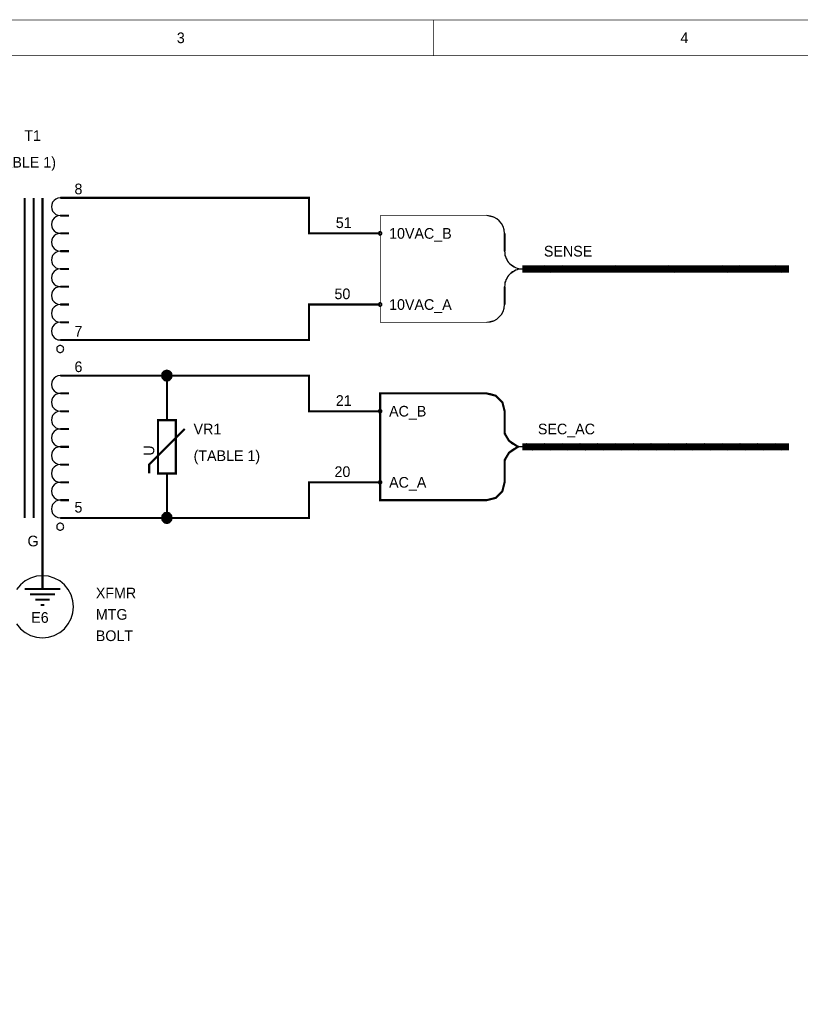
# Model space of a CAD drawing. Extents: x 0 to 17, y 0 to 11.
# Tile 4 of 5: x 6.2 to 10.6, y 5.5 to 11. Entities that reach past the tile are written whole.
import ezdxf

# ---------------------------------------------------------------- set-up
doc = ezdxf.new("R2010")
doc.units = 0
doc.layers.add('SHEET', color=255, linetype='CONTINUOUS')

msp = doc.modelspace()

# ---------------------------------------------------------------- linework, layer by layer
at = {"layer": 'SHEET'}
for points, const_width in [([(0, 11), (16.9992, 11), (16.9992, 0.0008), (0, 0.0008), (0, 11)], 0.0039), ([(8.5, 10.8), (8.5, 11)], 0.0039), ([(0.2, 10.8), (16.7992, 10.8), (16.7992, 0.2008), (0.2, 0.2008), (0.2, 10.8)], 0.0039), ([(6.2, 8.2), (6.2, 10)], 0.0118), ([(6.25, 10), (6.25, 8.2)], 0.0118), ([(6.3, 10), (6.3, 8.2)], 0.0118), ([(6.4, 10), (6.6, 10)], 0.0118), ([(6.6, 10), (7.8, 10), (7.8, 9.8), (8.2, 9.8)], 0.0118), ([(6.45, 9.9), (6.4, 9.9)], 0.0118), ([(6.45, 9.8), (6.4, 9.8)], 0.0118), ([(8.9, 9.8), (8.9, 9.7)], 0.0118), ([(6.45, 9.7), (6.4, 9.7)], 0.0118), ([(6.45, 9.6), (6.4, 9.6)], 0.0118), ([(10.5, 9.6), (9, 9.6)], 0.04), ([(10.5, 9.6), (9, 9.6)], 0.0118), ([(9.02, 9.6175), (9.06, 9.5825)], 0.0118), ([(9.12, 9.6175), (9.16, 9.5825)], 0.0118), ([(9.22, 9.6175), (9.26, 9.5825)], 0.0118), ([(9.32, 9.6175), (9.36, 9.5825)], 0.0118), ([(9.42, 9.6175), (9.46, 9.5825)], 0.0118), ([(9.52, 9.6175), (9.56, 9.5825)], 0.0118), ([(9.62, 9.6175), (9.66, 9.5825)], 0.0118), ([(9.72, 9.6175), (9.76, 9.5825)], 0.0118), ([(9.82, 9.6175), (9.86, 9.5825)], 0.0118), ([(9.92, 9.6175), (9.96, 9.5825)], 0.0118), ([(10.02, 9.6175), (10.06, 9.5825)], 0.0118), ([(10.12, 9.6175), (10.16, 9.5825)], 0.0118), ([(10.22, 9.6175), (10.26, 9.5825)], 0.0118), ([(10.32, 9.6175), (10.36, 9.5825)], 0.0118), ([(10.42, 9.6175), (10.46, 9.5825)], 0.0118), ([(6.45, 9.5), (6.4, 9.5)], 0.0118), ([(8.9, 9.5), (8.9, 9.4)], 0.0118), ([(6.45, 9.4), (6.4, 9.4)], 0.0118), ([(6.6, 9.2), (7.8, 9.2), (7.8, 9.4), (8.2, 9.4)], 0.0118), ([(6.45, 9.3), (6.4, 9.3)], 0.0118), ([(6.4, 9.2), (6.6, 9.2)], 0.0118), ([(6.4, 9), (6.6, 9)], 0.0118), ([(6.6, 9), (7, 9), (7.8, 9), (7.8, 8.8), (8.2, 8.8)], 0.0118), ([(7, 9), (7, 8.9)], 0.0118), ([(6.45, 8.9), (6.4, 8.9)], 0.0118), ([(7, 8.75), (7, 8.9)], 0.0118), ([(6.45, 8.8), (6.4, 8.8)], 0.0118), ([(8.9, 8.8), (8.9, 8.7)], 0.0118), ([(6.95, 8.75), (7.05, 8.75), (7.05, 8.45), (6.95, 8.45), (6.95, 8.75)], 0.0118), ([(6.45, 8.7), (6.4, 8.7)], 0.0118), ([(6.9, 8.45), (6.9, 8.5), (7.1, 8.7)], 0.0118), ([(6.45, 8.6), (6.4, 8.6)], 0.0118), ([(10.5, 8.6), (9, 8.6)], 0.04), ([(10.5, 8.6), (9, 8.6)], 0.0118), ([(9.02, 8.6175), (9.06, 8.5825)], 0.0118), ([(9.12, 8.6175), (9.16, 8.5825)], 0.0118), ([(9.22, 8.6175), (9.26, 8.5825)], 0.0118), ([(9.32, 8.6175), (9.36, 8.5825)], 0.0118), ([(9.42, 8.6175), (9.46, 8.5825)], 0.0118), ([(9.52, 8.6175), (9.56, 8.5825)], 0.0118), ([(9.62, 8.6175), (9.66, 8.5825)], 0.0118), ([(9.72, 8.6175), (9.76, 8.5825)], 0.0118), ([(9.82, 8.6175), (9.86, 8.5825)], 0.0118), ([(9.92, 8.6175), (9.96, 8.5825)], 0.0118), ([(10.02, 8.6175), (10.06, 8.5825)], 0.0118), ([(10.12, 8.6175), (10.16, 8.5825)], 0.0118), ([(10.22, 8.6175), (10.26, 8.5825)], 0.0118), ([(10.32, 8.6175), (10.36, 8.5825)], 0.0118), ([(10.42, 8.6175), (10.46, 8.5825)], 0.0118), ([(6.45, 8.5), (6.4, 8.5)], 0.0118), ([(8.9, 8.5), (8.9, 8.4)], 0.0118), ([(7, 8.45), (7, 8.3)], 0.0118), ([(6.45, 8.4), (6.4, 8.4)], 0.0118), ([(6.6, 8.2), (7, 8.2), (7.8, 8.2), (7.8, 8.4), (8.2, 8.4)], 0.0118), ([(6.45, 8.3), (6.4, 8.3)], 0.0118), ([(7, 8.2), (7, 8.3)], 0.0118), ([(6.3, 8.2), (6.3, 8)], 0.0118), ([(6.4, 8.2), (6.6, 8.2)], 0.0118), ([(6.3, 7.9), (6.3, 8)], 0.0118), ([(6.3, 7.9), (6.3, 7.8)], 0.0118), ([(6.2, 7.8), (6.4, 7.8)], 0.0118), ([(6.23, 7.77), (6.37, 7.77)], 0.0118), ([(6.26, 7.74), (6.34, 7.74)], 0.0118), ([(6.29, 7.71), (6.31, 7.71)], 0.0118)]:
    msp.add_lwpolyline(points, dxfattribs=dict(at, const_width=const_width))
for points, const_width in [([(8.85, 9.8875), (8.8875, 9.85), (8.9, 9.8), (8.9, 9.675), (8.925, 9.6333), (8.975, 9.6), (8.925, 9.5667), (8.9, 9.525), (8.9, 9.4), (8.8875, 9.35), (8.85, 9.3125), (8.8, 9.3), (8.2, 9.3), (8.2, 9.9), (8.8, 9.9), (8.85, 9.8875)], 0.0039), ([(8.2, 9.9), (8.8, 9.9), (8.85, 9.8875), (8.8875, 9.85), (8.9, 9.8), (8.9, 9.675), (8.925, 9.6333), (8.975, 9.6), (8.925, 9.5667), (8.9, 9.525), (8.9, 9.4), (8.8875, 9.35), (8.85, 9.3125), (8.8, 9.3), (8.2, 9.3), (8.2, 9.9)], 0.0039), ([(8.85, 8.8875), (8.8875, 8.85), (8.9, 8.8), (8.9, 8.675), (8.925, 8.6333), (8.975, 8.6), (8.925, 8.5667), (8.9, 8.525), (8.9, 8.4), (8.8875, 8.35), (8.85, 8.3125), (8.8, 8.3), (8.2, 8.3), (8.2, 8.9), (8.8, 8.9), (8.85, 8.8875)], 0.0118), ([(8.2, 8.9), (8.8, 8.9), (8.85, 8.8875), (8.8875, 8.85), (8.9, 8.8), (8.9, 8.675), (8.925, 8.6333), (8.975, 8.6), (8.925, 8.5667), (8.9, 8.525), (8.9, 8.4), (8.8875, 8.35), (8.85, 8.3125), (8.8, 8.3), (8.2, 8.3), (8.2, 8.9)], 0.0039)]:
    msp.add_lwpolyline(points, close=True, dxfattribs=dict(at, const_width=const_width))
for points in [[(8.1996, 9.81), (8.1977, 9.8098), (8.1959, 9.8093), (8.1943, 9.8084), (8.1928, 9.8072), (8.1916, 9.8057), (8.1907, 9.8041), (8.1902, 9.8023), (8.19, 9.8004), (8.1902, 9.7985), (8.1907, 9.7967), (8.1916, 9.7951), (8.1928, 9.7936), (8.1943, 9.7924), (8.1959, 9.7915), (8.1977, 9.791), (8.1996, 9.7908), (8.2015, 9.791), (8.2033, 9.7915), (8.2049, 9.7924), (8.2064, 9.7936), (8.2076, 9.7951), (8.2085, 9.7967), (8.209, 9.7985), (8.2092, 9.8004), (8.209, 9.8023), (8.2085, 9.8041), (8.2076, 9.8057), (8.2064, 9.8072), (8.2049, 9.8084), (8.2033, 9.8093), (8.2015, 9.8098)], [(8.1996, 9.41), (8.1977, 9.4098), (8.1959, 9.4093), (8.1943, 9.4084), (8.1928, 9.4072), (8.1916, 9.4057), (8.1907, 9.4041), (8.1902, 9.4023), (8.19, 9.4004), (8.1902, 9.3985), (8.1907, 9.3967), (8.1916, 9.3951), (8.1928, 9.3936), (8.1943, 9.3924), (8.1959, 9.3915), (8.1977, 9.391), (8.1996, 9.3908), (8.2015, 9.391), (8.2033, 9.3915), (8.2049, 9.3924), (8.2064, 9.3936), (8.2076, 9.3951), (8.2085, 9.3967), (8.209, 9.3985), (8.2092, 9.4004), (8.209, 9.4023), (8.2085, 9.4041), (8.2076, 9.4057), (8.2064, 9.4072), (8.2049, 9.4084), (8.2033, 9.4093), (8.2015, 9.4098)], [(6.3996, 9.17), (6.3958, 9.1696), (6.3921, 9.1685), (6.3887, 9.1667), (6.3857, 9.1643), (6.3833, 9.1613), (6.3815, 9.1579), (6.3804, 9.1542), (6.38, 9.1504), (6.3804, 9.1466), (6.3815, 9.1429), (6.3833, 9.1395), (6.3857, 9.1366), (6.3887, 9.1341), (6.3921, 9.1323), (6.3958, 9.1312), (6.3996, 9.1308), (6.4034, 9.1312), (6.4071, 9.1323), (6.4105, 9.1341), (6.4135, 9.1366), (6.4159, 9.1395), (6.4177, 9.1429), (6.4188, 9.1466), (6.4192, 9.1504), (6.4188, 9.1542), (6.4177, 9.1579), (6.4159, 9.1613), (6.4135, 9.1643), (6.4105, 9.1667), (6.4071, 9.1685), (6.4034, 9.1696)], [(7.0292, 9.0004), (7.0286, 9.0062), (7.0269, 9.0117), (7.0242, 9.0169), (7.0205, 9.0213), (7.016, 9.025), (7.0109, 9.0277), (7.0054, 9.0294), (6.9996, 9.03), (6.9938, 9.0294), (6.9883, 9.0277), (6.9831, 9.025), (6.9786, 9.0213), (6.975, 9.0169), (6.9722, 9.0117), (6.9705, 9.0062), (6.97, 9.0004), (6.9705, 8.9947), (6.9722, 8.9891), (6.975, 8.984), (6.9786, 8.9795), (6.9831, 8.9758), (6.9883, 8.9731), (6.9938, 8.9714), (6.9996, 8.9709), (7.0054, 8.9714), (7.0109, 8.9731), (7.016, 8.9758), (7.0205, 8.9795), (7.0242, 8.984), (7.0269, 8.9891), (7.0286, 8.9947)], [(7.0292, 9.0004), (7.0286, 9.0062), (7.0269, 9.0117), (7.0242, 9.0169), (7.0205, 9.0213), (7.016, 9.025), (7.0109, 9.0277), (7.0054, 9.0294), (6.9996, 9.03), (6.9938, 9.0294), (6.9883, 9.0277), (6.9831, 9.025), (6.9786, 9.0213), (6.975, 9.0169), (6.9722, 9.0117), (6.9705, 9.0062), (6.97, 9.0004), (6.9705, 8.9947), (6.9722, 8.9891), (6.975, 8.984), (6.9786, 8.9795), (6.9831, 8.9758), (6.9883, 8.9731), (6.9938, 8.9714), (6.9996, 8.9709), (7.0054, 8.9714), (7.0109, 8.9731), (7.016, 8.9758), (7.0205, 8.9795), (7.0242, 8.984), (7.0269, 8.9891), (7.0286, 8.9947)], [(7.0292, 9.0004), (7.0286, 9.0062), (7.0269, 9.0117), (7.0242, 9.0169), (7.0205, 9.0213), (7.016, 9.025), (7.0109, 9.0277), (7.0054, 9.0294), (6.9996, 9.03), (6.9938, 9.0294), (6.9883, 9.0277), (6.9831, 9.025), (6.9786, 9.0213), (6.975, 9.0169), (6.9722, 9.0117), (6.9705, 9.0062), (6.97, 9.0004), (6.9705, 8.9947), (6.9722, 8.9891), (6.975, 8.984), (6.9786, 8.9795), (6.9831, 8.9758), (6.9883, 8.9731), (6.9938, 8.9714), (6.9996, 8.9709), (7.0054, 8.9714), (7.0109, 8.9731), (7.016, 8.9758), (7.0205, 8.9795), (7.0242, 8.984), (7.0269, 8.9891), (7.0286, 8.9947)], [(7.0292, 9.0004), (7.0286, 9.0062), (7.0269, 9.0117), (7.0242, 9.0169), (7.0205, 9.0213), (7.016, 9.025), (7.0109, 9.0277), (7.0054, 9.0294), (6.9996, 9.03), (6.9938, 9.0294), (6.9883, 9.0277), (6.9831, 9.025), (6.9786, 9.0213), (6.975, 9.0169), (6.9722, 9.0117), (6.9705, 9.0062), (6.97, 9.0004), (6.9705, 8.9947), (6.9722, 8.9891), (6.975, 8.984), (6.9786, 8.9795), (6.9831, 8.9758), (6.9883, 8.9731), (6.9938, 8.9714), (6.9996, 8.9709), (7.0054, 8.9714), (7.0109, 8.9731), (7.016, 8.9758), (7.0205, 8.9795), (7.0242, 8.984), (7.0269, 8.9891), (7.0286, 8.9947)], [(8.2092, 8.8004), (8.209, 8.8023), (8.2085, 8.8041), (8.2076, 8.8057), (8.2064, 8.8072), (8.2049, 8.8084), (8.2033, 8.8093), (8.2015, 8.8098), (8.1996, 8.81), (8.1977, 8.8098), (8.1959, 8.8093), (8.1943, 8.8084), (8.1928, 8.8072), (8.1916, 8.8057), (8.1907, 8.8041), (8.1902, 8.8023), (8.19, 8.8004), (8.1902, 8.7986), (8.1907, 8.7968), (8.1916, 8.7951), (8.1928, 8.7937), (8.1943, 8.7925), (8.1959, 8.7916), (8.1977, 8.791), (8.1996, 8.7909), (8.2015, 8.791), (8.2033, 8.7916), (8.2049, 8.7925), (8.2064, 8.7937), (8.2076, 8.7951), (8.2085, 8.7968), (8.209, 8.7986)], [(8.2092, 8.4004), (8.209, 8.4023), (8.2085, 8.4041), (8.2076, 8.4057), (8.2064, 8.4072), (8.2049, 8.4084), (8.2033, 8.4093), (8.2015, 8.4098), (8.1996, 8.41), (8.1977, 8.4098), (8.1959, 8.4093), (8.1943, 8.4084), (8.1928, 8.4072), (8.1916, 8.4057), (8.1907, 8.4041), (8.1902, 8.4023), (8.19, 8.4004), (8.1902, 8.3986), (8.1907, 8.3968), (8.1916, 8.3951), (8.1928, 8.3937), (8.1943, 8.3925), (8.1959, 8.3916), (8.1977, 8.391), (8.1996, 8.3909), (8.2015, 8.391), (8.2033, 8.3916), (8.2049, 8.3925), (8.2064, 8.3937), (8.2076, 8.3951), (8.2085, 8.3968), (8.209, 8.3986)], [(7.0292, 8.2004), (7.0286, 8.2062), (7.0269, 8.2117), (7.0242, 8.2168), (7.0205, 8.2213), (7.016, 8.225), (7.0109, 8.2277), (7.0054, 8.2294), (6.9996, 8.23), (6.9938, 8.2294), (6.9883, 8.2277), (6.9831, 8.225), (6.9786, 8.2213), (6.975, 8.2168), (6.9722, 8.2117), (6.9705, 8.2062), (6.97, 8.2004), (6.9705, 8.1946), (6.9722, 8.1891), (6.975, 8.184), (6.9786, 8.1795), (6.9831, 8.1758), (6.9883, 8.1731), (6.9938, 8.1714), (6.9996, 8.1708), (7.0054, 8.1714), (7.0109, 8.1731), (7.016, 8.1758), (7.0205, 8.1795), (7.0242, 8.184), (7.0269, 8.1891), (7.0286, 8.1946)], [(7.0292, 8.2004), (7.0286, 8.2062), (7.0269, 8.2117), (7.0242, 8.2168), (7.0205, 8.2213), (7.016, 8.225), (7.0109, 8.2277), (7.0054, 8.2294), (6.9996, 8.23), (6.9938, 8.2294), (6.9883, 8.2277), (6.9831, 8.225), (6.9786, 8.2213), (6.975, 8.2168), (6.9722, 8.2117), (6.9705, 8.2062), (6.97, 8.2004), (6.9705, 8.1946), (6.9722, 8.1891), (6.975, 8.184), (6.9786, 8.1795), (6.9831, 8.1758), (6.9883, 8.1731), (6.9938, 8.1714), (6.9996, 8.1708), (7.0054, 8.1714), (7.0109, 8.1731), (7.016, 8.1758), (7.0205, 8.1795), (7.0242, 8.184), (7.0269, 8.1891), (7.0286, 8.1946)], [(7.0292, 8.2004), (7.0286, 8.2062), (7.0269, 8.2117), (7.0242, 8.2168), (7.0205, 8.2213), (7.016, 8.225), (7.0109, 8.2277), (7.0054, 8.2294), (6.9996, 8.23), (6.9938, 8.2294), (6.9883, 8.2277), (6.9831, 8.225), (6.9786, 8.2213), (6.975, 8.2168), (6.9722, 8.2117), (6.9705, 8.2062), (6.97, 8.2004), (6.9705, 8.1946), (6.9722, 8.1891), (6.975, 8.184), (6.9786, 8.1795), (6.9831, 8.1758), (6.9883, 8.1731), (6.9938, 8.1714), (6.9996, 8.1708), (7.0054, 8.1714), (7.0109, 8.1731), (7.016, 8.1758), (7.0205, 8.1795), (7.0242, 8.184), (7.0269, 8.1891), (7.0286, 8.1946)], [(7.0292, 8.2004), (7.0286, 8.2062), (7.0269, 8.2117), (7.0242, 8.2168), (7.0205, 8.2213), (7.016, 8.225), (7.0109, 8.2277), (7.0054, 8.2294), (6.9996, 8.23), (6.9938, 8.2294), (6.9883, 8.2277), (6.9831, 8.225), (6.9786, 8.2213), (6.975, 8.2168), (6.9722, 8.2117), (6.9705, 8.2062), (6.97, 8.2004), (6.9705, 8.1946), (6.9722, 8.1891), (6.975, 8.184), (6.9786, 8.1795), (6.9831, 8.1758), (6.9883, 8.1731), (6.9938, 8.1714), (6.9996, 8.1708), (7.0054, 8.1714), (7.0109, 8.1731), (7.016, 8.1758), (7.0205, 8.1795), (7.0242, 8.184), (7.0269, 8.1891), (7.0286, 8.1946)], [(6.3996, 8.17), (6.3958, 8.1696), (6.3921, 8.1685), (6.3887, 8.1667), (6.3857, 8.1643), (6.3833, 8.1613), (6.3815, 8.1579), (6.3804, 8.1542), (6.38, 8.1504), (6.3804, 8.1466), (6.3815, 8.1429), (6.3833, 8.1395), (6.3857, 8.1366), (6.3887, 8.1341), (6.3921, 8.1323), (6.3958, 8.1312), (6.3996, 8.1308), (6.4034, 8.1312), (6.4071, 8.1323), (6.4105, 8.1341), (6.4135, 8.1366), (6.4159, 8.1395), (6.4177, 8.1429), (6.4188, 8.1466), (6.4192, 8.1504), (6.4188, 8.1542), (6.4177, 8.1579), (6.4159, 8.1613), (6.4135, 8.1643), (6.4105, 8.1667), (6.4071, 8.1685), (6.4034, 8.1696)]]:
    msp.add_lwpolyline(points, close=True, dxfattribs=at)
at = {"layer": 'SHEET', "const_width": 0.03}
for points in [[(6.985, 9, 1), (7.015, 9, 1)], [(6.985, 8.2, 1), (7.015, 8.2, 1)]]:
    msp.add_lwpolyline(points, format="xyb", close=True, dxfattribs=at)
at = {"layer": 'SHEET'}
msp.add_lwpolyline([(6.1544, 7.6034), (6.1761, 7.577), (6.2026, 7.5552), (6.2328, 7.5391), (6.2655, 7.5292), (6.2996, 7.5258), (6.3336, 7.5292), (6.3664, 7.5391), (6.3966, 7.5552), (6.423, 7.577), (6.4447, 7.6034), (6.4609, 7.6336), (6.4708, 7.6663), (6.4742, 7.7004), (6.4708, 7.7345), (6.4609, 7.7672), (6.4447, 7.7974), (6.423, 7.8239), (6.3966, 7.8456), (6.3664, 7.8617), (6.3336, 7.8717), (6.2996, 7.875), (6.2655, 7.8717), (6.2328, 7.8617), (6.2026, 7.8456), (6.1761, 7.8239), (6.1544, 7.7974)], dxfattribs=at)
for centre, radius, start, end in [((6.3996, 9.9504), 0.0496, 89.5028, 270.4892), ((6.3996, 9.8504), 0.0496, 89.5028, 270.4892), ((8.7996, 9.8004), 0.0996, 359.7686, 89.7552), ((6.3996, 9.7504), 0.0496, 89.5028, 270.4892), ((6.3996, 9.6504), 0.0496, 89.5028, 270.4892), ((8.9996, 9.7004), 0.0996, 180.2328, 270.2463), ((6.3996, 9.5504), 0.0496, 89.5028, 270.4892), ((8.9996, 9.5004), 0.0996, 89.7517, 180.2317), ((6.3996, 9.4504), 0.0496, 89.5028, 270.4893), ((6.3996, 9.3504), 0.0496, 89.5028, 270.4893), ((8.7996, 9.4004), 0.0996, 270.2429, 359.7708), ((6.3996, 9.2504), 0.0496, 89.5028, 270.4893), ((6.3996, 8.9504), 0.0496, 89.5029, 270.4893), ((6.3996, 8.8504), 0.0496, 89.5029, 270.4893), ((8.7996, 8.8004), 0.0996, 359.7741, 89.7552), ((6.3996, 8.7504), 0.0496, 89.5029, 270.4893), ((6.3996, 8.6504), 0.0496, 89.5029, 270.4893), ((8.9996, 8.7004), 0.0996, 180.2274, 270.2463), ((6.3996, 8.5504), 0.0496, 89.5029, 270.4893), ((8.9996, 8.5004), 0.0996, 89.7517, 180.2263), ((6.3996, 8.4504), 0.0496, 89.5029, 270.4893), ((6.3996, 8.3504), 0.0496, 89.5029, 270.4894), ((8.7996, 8.4004), 0.0996, 270.2429, 359.7762), ((6.3996, 8.2504), 0.0496, 89.5027, 270.4891)]:
    msp.add_arc(centre, radius, start, end, dxfattribs=at)

# ---------------------------------------------------------------- texts
for s, p in [('3', (7.0558, 10.87)), ('4', (9.8892, 10.87)), ('T1', (6.1972, 10.3201)), ('(TABLE 1)', (6.0014, 10.1701)), ('8', (6.48, 10.0201)), ('51', (7.9502, 9.8301)), ('10VAC_B', (8.25, 9.7701)), ('SENSE', (9.121, 9.6701)), ('50', (7.9429, 9.4301)), ('10VAC_A', (8.25, 9.3701)), ('7', (6.48, 9.2201)), ('6', (6.48, 9.0201)), ('21', (7.9502, 8.8301)), ('AC_B', (8.25, 8.7701)), ('VR1', (7.15, 8.6701)), ('SEC_AC', (9.0874, 8.6701)), ('(TABLE 1)', (7.15, 8.5201)), ('20', (7.9429, 8.4301)), ('AC_A', (8.25, 8.3701)), ('5', (6.48, 8.2301)), ('G', (6.2158, 8.04)), ('XFMR', (6.6, 7.7475)), ('E6', (6.2366, 7.61)), ('MTG', (6.6, 7.6274)), ('BOLT', (6.6, 7.5074))]:
    msp.add_text(s, height=0.06, dxfattribs=at).set_placement(p)
msp.add_text('U', height=0.06, rotation=90, dxfattribs=at).set_placement((6.9288, 8.55))

doc.saveas('drawing.dxf')
